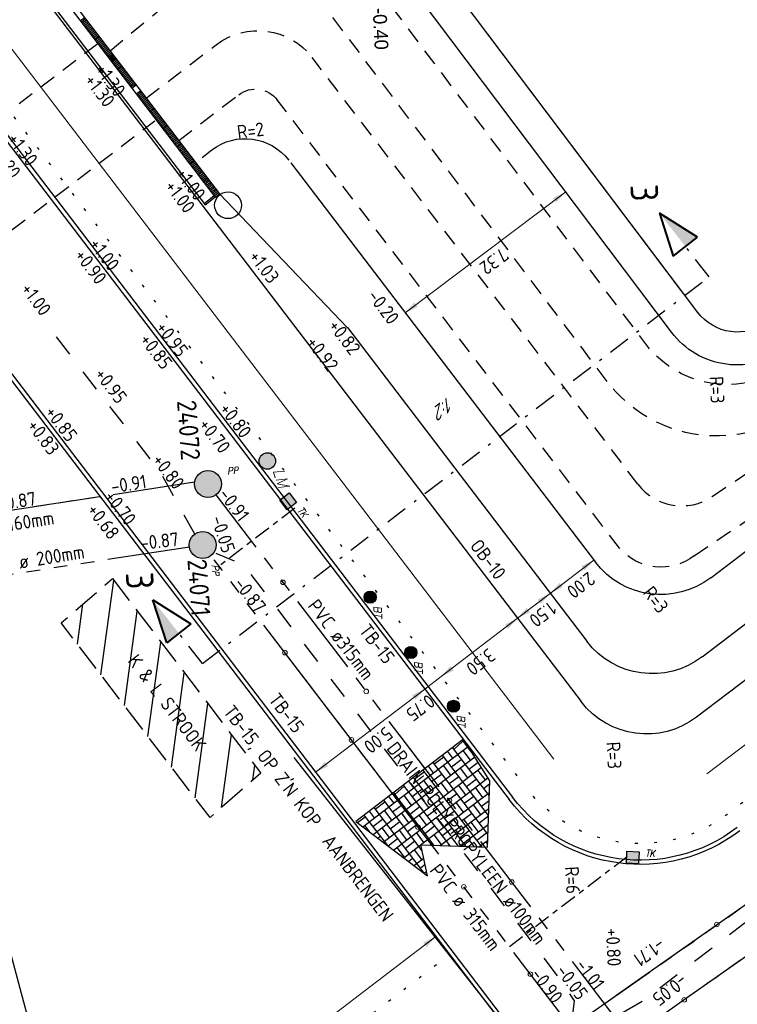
# Model space of a CAD drawing. Extents: x -410 to 7352, y -1401 to 655.
# Tile 8 of 185: x -336 to -310, y -315 to -279. Entities that reach past the tile are written whole.
import ezdxf
from ezdxf.enums import TextEntityAlignment as Align

# ---------------------------------------------------------------- set-up
doc = ezdxf.new("R2010")
doc.units = 0
doc.header["$MEASUREMENT"] = 0
for name, pattern in [('DGN Style 1', [0.6, 0, -0.6]), ('DGN Style 2', [1, 0.6, -0.4]), ('DGN Style 3', [1.4, 1, -0.4]), ('DGN Style 4', [1.6, 0.8, -0.4, 0, -0.4]), ('DRAIN streng', [1.6, 0.8, -0.8]), ('DWA streng', [5.5, 3, -0.5, 0.5, -0.5, 0.5, -0.5]), ('VRWA kolkafvoer', [1.2, 0.6, -0.2, 0.2, -0.2]), ('VRWA streng', [7.5, 3, -0.5, 0.5, -0.5, 0.5, -0.5, 0.5, -0.5, 0.5, -0.5])]:
    doc.linetypes.add(name, pattern=pattern)
for name, color, linetype in [('ALG werkgrens', 7, 'Continuous'), ('DWARS doorsnede tekst A A', 7, 'Continuous'), ('DWARS doorsnedelijn', 7, 'DGN Style 4'), ('GRONDWERK aanbr insteek talud', 7, 'Continuous'), ('GRONDWERK aanbr tekst overig', 7, 'Continuous'), ('MEUB aanbr straatmeubilair elementen', 1, 'Continuous'), ('NUTS aanbr MEUBILAIR', 1, 'Continuous'), ('NUTS aanbr tekst', 7, 'Continuous'), ('NUTS aanbr trace', 7, 'DGN Style 3'), ('RIO aanbr ALG inlaat', 7, 'Continuous'), ('RIO aanbr ALG kolken en draingoten', 7, 'Continuous'), ('RIO aanbr DRAIN streng', 5, 'DRAIN streng'), ('RIO aanbr DWA BOB en stroomrichting', 30, 'Continuous'), ('RIO aanbr DWA putnummer', 30, 'Continuous'), ('RIO aanbr DWA putten', 30, 'Continuous'), ('RIO aanbr DWA streng', 30, 'DWA streng'), ('RIO aanbr DWA strenggegevens', 30, 'Continuous'), ('RIO aanbr VRWA BOB en stroomrichting', 4, 'Continuous'), ('RIO aanbr VRWA kolkafvoer', 4, 'VRWA kolkafvoer'), ('RIO aanbr VRWA putnummer', 4, 'Continuous'), ('RIO aanbr VRWA putten en uitstroombakken', 4, 'Continuous'), ('RIO aanbr VRWA streng', 4, 'VRWA streng'), ('RIO aanbr VRWA strenggegevens', 4, 'Continuous'), ('Uitzetten bruggen', 6, 'Continuous'), ('VERH aanbr arcering', 252, 'Continuous'), ('VERH aanbr maatvoering', 7, 'Continuous'), ('VERH aanbr materiaalscheiding', 3, 'DGN Style 1'), ('VERH aanbr tekst hoogtemaat', 5, 'Continuous'), ('VERH aanbr tekst kantopsluiting', 5, 'Continuous'), ('VERH aanbr tekst overig', 7, 'Continuous'), ('VERH aanbr trottoirband', 2, 'Continuous'), ('VERH best tekst hoogtemaat', 7, 'Continuous'), ('WATERG aanbr beschoeiing', 2, 'Continuous'), ('WATERG aanbr duiker', 1, 'Continuous'), ('WATERG aanbr onderwater stippellijn', 9, 'DGN Style 2'), ('WATERG aanbr tekst', 7, 'Continuous')]:
    doc.layers.add(name, color=color, linetype=linetype)
doc.layers.add('ALG_viewport', color=7, linetype='Continuous', plot=False)
doc.layers.add('VERH aanbr arcering lijnen', color=3, linetype='Continuous', plot=False)
doc.styles.add('dwars tekst letters A A bij doorsnedelijn 5 mm', font='isocp.shx', dxfattribs={"height": 0.005})
doc.styles.add('nuts tekst K+L trace bij arcering', font='isocp.shx', dxfattribs={"height": 0.0025})
doc.styles.add('rio BOB 2 mm', font='isocp.shx', dxfattribs={"height": 0.0025})
doc.styles.add('rio putnummer 3.5 mm', font='isocp.shx', dxfattribs={"height": 0.0035})
doc.styles.add('rio tekst strenggegevens 2 mm', font='isocp.shx', dxfattribs={"height": 0.0025})
doc.styles.add('Style-ENGINEERING I 0.20944', font='txt.shx', dxfattribs={"oblique": 12})
doc.styles.add('Style-INTL_ISO', font='isocp.shx')
doc.styles.add('verh best hoogtemaat 2 mm (SCHUIN)', font='isocp.shx', dxfattribs={"oblique": 30, "height": 0.0025})
doc.styles.add('verh hoogtemaat 2 mm', font='isocp.shx', dxfattribs={"height": 0.0025})
doc.styles.add('verh kantopsluiting 2 mm', font='isocp.shx', dxfattribs={"height": 0.0025})
doc.styles.add('verh tekst overig 2 mm', font='isocp.shx', dxfattribs={"height": 0.0025})
doc.linetypes.add('513', pattern='A,-0.5,[1,dgnlstyle-infvm_s.shx,S=0.008,R=0,X=0,Y=0],-3.5', length=4)
doc.dimstyles.new('maatvoering', dxfattribs={"dimscale": 200, "dimtxt": 0.0025, "dimasz": 0.0025, "dimexe": 0.00125, "dimexo": 0.00125, "dimgap": 0.001, "dimtad": 1, "dimjust": 1, "dimzin": 3, "dimdsep": 46, "dimtxsty": 'Style-INTL_ISO', "dimcen": 0.09, "dimse1": 1, "dimse2": 1, "dimclrd": 7, "dimclre": 7, "dimclrt": 256, "dimadec": 4, "dimazin": 3, "dimtfac": 1, "dimtmove": 1, "dimatfit": 3, "dimfxl": 1, "dimfrac": 2, "dimtzin": 3, "dimlwd": 0, "dimlwe": 0, "dimarcsym": 0})

# ---------------------------------------------------------------- blocks, each defined once
blk = doc.blocks.new('BETONPAAL AANBR')
for p, q in [((-0.198, -0.095), (-0.197, 0.098)), ((-0.175, -0.131), (-0.175, 0.133)), ((-0.155, -0.157), (-0.153, 0.159)), ((-0.13, -0.175), (-0.131, 0.177)), ((-0.109, -0.19), (-0.109, 0.192)), ((-0.088, -0.201), (-0.088, 0.202)), ((-0.066, -0.209), (-0.066, 0.21)), ((-0.043, -0.214), (-0.043, 0.216)), ((-0.021, -0.218), (-0.022, 0.219)), ((0, -0.22), (0.001, 0.222)), ((0.023, -0.219), (0.024, 0.22)), ((0.045, -0.214), (0.045, 0.216)), ((0.067, -0.209), (0.067, 0.21)), ((0.089, -0.201), (0.088, 0.202)), ((0.112, -0.19), (0.111, 0.191)), ((0.131, -0.175), (0.133, 0.177)), ((0.155, -0.156), (0.155, 0.157)), ((0.177, -0.13), (0.177, 0.132)), ((0.199, -0.094), (0.199, 0.095))]:
    blk.add_line(p, q)
blk.add_circle((0, 0), 0.22)
at = {"style": 'Style-ENGINEERING I 0.20944', "oblique": 12}
blk.add_text('BT', height=0.275, rotation=359.8963, dxfattribs=at).set_placement((0.32, 0.112))
blk = doc.blocks.new('DRSNrechts_2')
at = {"layer": 'DWARS doorsnedelijn', "linetype": 'Continuous', "lineweight": 40, "extrusion": (0, 0, -1)}
blk.add_hatch(color=256, dxfattribs=at).paths.add_polyline_path([(-0.001, 1.395), (-0.562, 1.395), (-0.001, 2.936)])
at = {"layer": 'DWARS doorsnedelijn', "linetype": 'Continuous', "lineweight": 40}
for p, q in [((0.001, 2.936), (-0.562, 1.395)), ((0.562, 1.395), (0.001, 2.936)), ((-0.562, 1.395), (0.562, 1.395))]:
    blk.add_line(p, q, dxfattribs=at)
at = {"layer": 'DWARS doorsnedelijn'}
blk.add_line((0, 0), (0.002, 1.395), dxfattribs=at)
blk = doc.blocks.new('DRSNlinks_1')
at = {"layer": 'DWARS doorsnedelijn', "linetype": 'Continuous', "lineweight": 40, "extrusion": (0, 0, -1)}
blk.add_blockref('DRSNrechts_2', (0, 0), dxfattribs=at)
blk = doc.blocks.new('DRSNrechts_1')
at = {"layer": 'DWARS doorsnedelijn', "linetype": 'Continuous', "lineweight": 40}
blk.add_hatch(color=256, dxfattribs=at).paths.add_polyline_path([(0.001, 1.395), (0.562, 1.395), (0.001, 2.936)])
for p, q in [((0.001, 2.936), (-0.562, 1.395)), ((0.562, 1.395), (0.001, 2.936)), ((-0.562, 1.395), (0.562, 1.395))]:
    blk.add_line(p, q, dxfattribs=at)
at = {"layer": 'DWARS doorsnedelijn'}
blk.add_line((0, 0), (0.002, 1.395), dxfattribs=at)
blk = doc.blocks.new('TROTTOIRKOLK')
at = {"layer": 'RIO aanbr ALG kolken en draingoten'}
for p, q in [((-0.22, 0.22), (0.219, 0.221)), ((-0.219, -0.22), (-0.22, 0.22)), ((0.219, 0.221), (0.219, -0.22)), ((0.219, -0.22), (-0.219, -0.22))]:
    blk.add_line(p, q, dxfattribs=at)
blk.add_solid([(-0.22, 0.22), (-0.219, -0.22), (0.219, 0.221), (0.219, -0.22)], dxfattribs=at)
at = {"layer": 'RIO aanbr ALG kolken en draingoten', "style": 'Style-ENGINEERING I 0.20944', "oblique": 12, "width": 0.88}
blk.add_text('TK', height=0.25, rotation=359.9556, dxfattribs=at).set_placement((0.457, 0.056))
blk = doc.blocks.new('POLYESTERPUT_1')
at = {"layer": 'RIO aanbr VRWA putten en uitstroombakken'}
blk.add_hatch(color=256, dxfattribs=at).paths.add_polyline_path([(-0.493, 0.001, 1), (0.493, -0.001, 1)])
blk.add_circle((0, 0), 0.493, dxfattribs=at)
at = {"layer": 'RIO aanbr VRWA putten en uitstroombakken', "style": 'Style-ENGINEERING I 0.20944', "oblique": 12, "width": 0.88}
blk.add_text('PP', height=0.25, rotation=359.8963, dxfattribs=at).set_placement((0.737, 0.298))
blk = doc.blocks.new('POLYESTERPUT')
at = {"layer": 'RIO aanbr DWA putten'}
blk.add_hatch(color=256, dxfattribs=at).paths.add_polyline_path([(-0.493, 0.001, 1), (0.493, -0.001, 1)])
blk.add_circle((0, 0), 0.493, dxfattribs=at)
at = {"layer": 'RIO aanbr DWA putten', "style": 'Style-ENGINEERING I 0.20944', "oblique": 12, "width": 0.88}
blk.add_text('PP', height=0.25, rotation=359.8963, dxfattribs=at).set_placement((0.737, 0.298))
blk = doc.blocks.new('*D151')
at = {"layer": 'Defpoints', "transparency": 16777216}
for p in [(73662.943, 444929.19), (73661.14, 444927.431), (73658.968, 444926.156), (73659.153, 444925.914)]:
    blk.add_point(p, dxfattribs=at)
at = {"layer": 'VERH aanbr maatvoering', "color": 7, "linetype": 'Continuous', "lineweight": 0, "transparency": 16777216}
blk.add_line((73663.128, 444928.948), (73659.153, 444925.914), dxfattribs=at)
at = {"layer": 'VERH aanbr maatvoering', "lineweight": 0, "transparency": 16777216, "extrusion": (0, 0, -1)}
blk.add_solid([(-73662.669, 444928.724), (-73663.128, 444928.948), (-73662.791, 444928.565)], dxfattribs=at)
at = {"layer": 'VERH aanbr maatvoering', "lineweight": 0, "transparency": 16777216}
blk.add_solid([(73659.611, 444926.138), (73659.153, 444925.914), (73659.49, 444926.297)], dxfattribs=at)
at = {"layer": 'VERH aanbr maatvoering', "linetype": 'Continuous', "transparency": 16777216, "style": 'Style-INTL_ISO'}
blk.add_text('5.00', height=0.5, rotation=217.3523, dxfattribs=at).set_placement((73661.86, 444927.414), align=Align.MIDDLE_LEFT)
blk = doc.blocks.new('*D152')
at = {"layer": 'Defpoints', "transparency": 16777216}
for p in [(73663.555, 444929.624), (73662.959, 444929.169), (73663.127, 444928.948), (73662.673, 444928.6)]:
    blk.add_point(p, dxfattribs=at)
at = {"layer": 'VERH aanbr maatvoering', "color": 7, "linetype": 'Continuous', "lineweight": 0, "transparency": 16777216}
for p, q in [((73663.724, 444929.403), (73663.127, 444928.948)), ((73663.727, 444929.405), (73663.724, 444929.403)), ((73663.125, 444928.945), (73663.127, 444928.948))]:
    blk.add_line(p, q, dxfattribs=at)
at = {"layer": 'VERH aanbr maatvoering', "lineweight": 0, "transparency": 16777216}
blk.add_solid([(73664.182, 444929.626), (73663.724, 444929.403), (73664.06, 444929.785)], dxfattribs=at)
at = {"layer": 'VERH aanbr maatvoering', "lineweight": 0, "transparency": 16777216, "extrusion": (0, 0, -1)}
blk.add_solid([(-73662.669, 444928.724), (-73663.127, 444928.948), (-73662.791, 444928.565)], dxfattribs=at)
at = {"layer": 'VERH aanbr maatvoering', "linetype": 'Continuous', "transparency": 16777216, "style": 'Style-INTL_ISO'}
blk.add_text('0.75', height=0.5, rotation=217.3523, dxfattribs=at).set_placement((73663.403, 444928.592), align=Align.MIDDLE_LEFT)
blk = doc.blocks.new('*D153')
at = {"layer": 'Defpoints', "transparency": 16777216}
for p in [(73666.337, 444931.747), (73666.506, 444931.526), (73664.874, 444930.281), (73663.555, 444929.624)]:
    blk.add_point(p, dxfattribs=at)
at = {"layer": 'VERH aanbr maatvoering', "color": 7, "linetype": 'Continuous', "lineweight": 0, "transparency": 16777216}
blk.add_line((73663.724, 444929.403), (73666.506, 444931.526), dxfattribs=at)
at = {"layer": 'VERH aanbr maatvoering', "lineweight": 0, "transparency": 16777216, "extrusion": (0, 0, -1)}
blk.add_solid([(-73666.048, 444931.302), (-73666.506, 444931.526), (-73666.169, 444931.143)], dxfattribs=at)
at = {"layer": 'VERH aanbr maatvoering', "lineweight": 0, "transparency": 16777216}
blk.add_solid([(73664.182, 444929.626), (73663.724, 444929.403), (73664.061, 444929.785)], dxfattribs=at)
at = {"layer": 'VERH aanbr maatvoering', "linetype": 'Continuous', "transparency": 16777216, "style": 'Style-INTL_ISO'}
blk.add_text('3.50', height=0.5, rotation=217.3523, dxfattribs=at).set_placement((73665.595, 444930.264), align=Align.MIDDLE_LEFT)
blk = doc.blocks.new('*D154')
at = {"layer": 'Defpoints', "transparency": 16777216}
for p in [(73667.529, 444932.658), (73667.698, 444932.436), (73667.143, 444932.013), (73666.337, 444931.747)]:
    blk.add_point(p, dxfattribs=at)
at = {"layer": 'VERH aanbr maatvoering', "color": 7, "linetype": 'Continuous', "lineweight": 0, "transparency": 16777216}
blk.add_line((73666.506, 444931.526), (73667.698, 444932.436), dxfattribs=at)
at = {"layer": 'VERH aanbr maatvoering', "lineweight": 0, "transparency": 16777216, "extrusion": (0, 0, -1)}
blk.add_solid([(-73667.24, 444932.212), (-73667.698, 444932.436), (-73667.362, 444932.053)], dxfattribs=at)
at = {"layer": 'VERH aanbr maatvoering', "lineweight": 0, "transparency": 16777216}
blk.add_solid([(73666.964, 444931.75), (73666.506, 444931.526), (73666.843, 444931.909)], dxfattribs=at)
at = {"layer": 'VERH aanbr maatvoering', "linetype": 'Continuous', "transparency": 16777216, "style": 'Style-INTL_ISO'}
blk.add_text('1.50', height=0.5, rotation=217.3523, dxfattribs=at).set_placement((73667.824, 444931.966), align=Align.MIDDLE_LEFT)
blk = doc.blocks.new('*D155')
at = {"layer": 'Defpoints', "transparency": 16777216}
for p in [(73669.119, 444933.871), (73669.288, 444933.65), (73668.523, 444933.065), (73667.529, 444932.658)]:
    blk.add_point(p, dxfattribs=at)
at = {"layer": 'VERH aanbr maatvoering', "color": 7, "linetype": 'Continuous', "lineweight": 0, "transparency": 16777216}
blk.add_line((73667.698, 444932.436), (73669.288, 444933.65), dxfattribs=at)
at = {"layer": 'VERH aanbr maatvoering', "lineweight": 0, "transparency": 16777216, "extrusion": (0, 0, -1)}
blk.add_solid([(-73668.83, 444933.426), (-73669.288, 444933.65), (-73668.951, 444933.267)], dxfattribs=at)
at = {"layer": 'VERH aanbr maatvoering', "lineweight": 0, "transparency": 16777216}
blk.add_solid([(73668.156, 444932.66), (73667.698, 444932.436), (73668.035, 444932.819)], dxfattribs=at)
at = {"layer": 'VERH aanbr maatvoering', "linetype": 'Continuous', "transparency": 16777216, "style": 'Style-INTL_ISO'}
blk.add_text('2.00', height=0.5, rotation=217.3523, dxfattribs=at).set_placement((73669.243, 444933.049), align=Align.MIDDLE_LEFT)
blk = doc.blocks.new('*D156')
at = {"layer": 'Defpoints', "transparency": 16777216}
for p in [(73668.117, 444947.257), (73668.262, 444947.065), (73665.352, 444944.872), (73662.267, 444942.849)]:
    blk.add_point(p, dxfattribs=at)
at = {"layer": 'VERH aanbr maatvoering', "color": 7, "linetype": 'Continuous', "lineweight": 0, "transparency": 16777216}
blk.add_line((73662.412, 444942.657), (73668.262, 444947.065), dxfattribs=at)
at = {"layer": 'VERH aanbr maatvoering', "lineweight": 0, "transparency": 16777216, "extrusion": (0, 0, -1)}
blk.add_solid([(-73667.802, 444946.844), (-73668.262, 444947.065), (-73667.923, 444946.684)], dxfattribs=at)
at = {"layer": 'VERH aanbr maatvoering', "lineweight": 0, "transparency": 16777216}
blk.add_solid([(73662.871, 444942.878), (73662.412, 444942.657), (73662.751, 444943.037)], dxfattribs=at)
at = {"layer": 'VERH aanbr maatvoering', "linetype": 'Continuous', "transparency": 16777216, "style": 'Style-INTL_ISO'}
blk.add_text('7.32', height=0.5, rotation=217.0001, dxfattribs=at).set_placement((73666.082, 444944.859), align=Align.MIDDLE_LEFT)
blk = doc.blocks.new('LICHTMAST AANBR')
at = {"layer": 'NUTS aanbr MEUBILAIR'}
blk.add_hatch(color=256, dxfattribs=at).paths.add_polyline_path([(-0.3, 0, 1), (0.3, 0, 1)])
blk.add_circle((0, 0), 0.3, dxfattribs=at)
at = {"layer": 'NUTS aanbr MEUBILAIR', "style": 'Style-ENGINEERING I 0.20944', "oblique": 12}
blk.add_text('LM', height=0.4125, rotation=359.8963, dxfattribs=at).set_placement((0.388, 0.081))
blk = doc.blocks.new('INLAAT')
at = {"color": 0, "linetype": 'ByBlock', "lineweight": -2}
blk.add_circle((0, 0), 0.0838, dxfattribs=at)
blk = doc.blocks.new('*D173')
at = {"layer": 'Defpoints', "transparency": 16777216}
for p in [(73663.206, 444920.359), (73663.531, 444919.934), (73657.921, 444915.652), (73651.282, 444911.258)]:
    blk.add_point(p, dxfattribs=at)
at = {"layer": 'VERH aanbr maatvoering', "color": 7, "linetype": 'Continuous', "lineweight": 0, "transparency": 16777216}
blk.add_line((73651.607, 444910.833), (73663.531, 444919.934), dxfattribs=at)
at = {"layer": 'VERH aanbr maatvoering', "lineweight": 0, "transparency": 16777216, "extrusion": (0, 0, -1)}
blk.add_solid([(-73663.073, 444919.71), (-73663.531, 444919.934), (-73663.194, 444919.551)], dxfattribs=at)
at = {"layer": 'VERH aanbr maatvoering', "lineweight": 0, "transparency": 16777216}
blk.add_solid([(73652.065, 444911.057), (73651.607, 444910.833), (73651.944, 444911.216)], dxfattribs=at)
at = {"layer": 'VERH aanbr maatvoering', "linetype": 'Continuous', "transparency": 16777216, "style": 'Style-INTL_ISO'}
blk.add_text('15.00', height=0.5, rotation=217.3523, dxfattribs=at).set_placement((73658.741, 444915.711), align=Align.MIDDLE_LEFT)
blk = doc.blocks.new('A$C1E1F0ED6')
at = {"layer": 'NUTS aanbr trace'}
h = blk.add_hatch(dxfattribs=at)
h.set_pattern_fill('_USER', color=256, style=0)
h.set_pattern_definition([(82.266, (-37.8354, -52.0478), (-0.990903, 0.13458), [])])
h.paths.add_polyline_path([(-46.916, -63.997), (-45.068, -62.375), (-50.474, -55.292), (-52.34, -56.903)])
at = {"layer": 'VERH aanbr arcering'}
h = blk.add_hatch(dxfattribs=at)
h.set_pattern_fill('BLOKVR', color=256, style=0)
h.set_pattern_definition([(37.352, (-42.677, -65.065), (3.7844, -0.5082), [2.697, -0.003]), (307.352, (-42.677, -65.065), (0.5082, 3.7844), []), (37.352, (-42.404, -65.4228), (3.7844, -0.5082), [2.697, -0.003]), (37.352, (-42.131, -65.7806), (3.7844, -0.5082), [2.697, -0.003]), (37.352, (-41.858, -66.1383), (3.7844, -0.5082), [2.688, -0.012]), (37.352, (-41.585, -66.496), (3.7844, -0.5082), [2.697, -0.003]), (37.352, (-41.3119, -66.8537), (3.7844, -0.5082), [2.696, -0.004]), (307.352, (-42.3193, -64.792), (0.5082, 3.7844), [2.692, -0.008]), (307.35, (-41.9615, -64.519), (0.5082, 3.7844), []), (307.35, (-41.6038, -64.246), (0.5082, 3.7844), []), (307.35, (-41.246, -63.973), (0.5082, 3.7844), []), (307.35, (-40.8884, -63.7), (0.5082, 3.7844), []), (307.352, (-42.498, -64.9286), (0.5082, 3.7844), [0.45, -2.25]), (37.35, (-42.1833, -64.9702), (3.7844, -0.5082), [0.451, -2.249]), (307.352, (-41.952, -65.644), (0.5082, 3.7844), [0.45, -2.25]), (307.352, (-41.4068, -66.36), (0.5082, 3.7844), [0.45, -2.25]), (307.35, (-41.7827, -64.3826), (0.5082, 3.7844), [0.45, -2.25]), (307.35, (-41.2366, -65.098), (0.5082, 3.7844), [0.45, -2.25]), (307.35, (-40.6906, -65.8134), (0.5082, 3.7844), [0.45, -2.25]), (307.35, (-41.0673, -63.8365), (0.5082, 3.7844), [0.45, -2.25]), (307.35, (-40.5212, -64.552), (0.5082, 3.7844), [0.45, -2.25]), (307.35, (-39.9752, -65.2674), (0.5082, 3.7844), [0.45, -2.25]), (42.5467, (-41.6373, -65.6856), (2.1462835, 1.638129), [0.45, -29.37247]), (37.352, (-41.0913, -66.401), (3.7844, -0.5082), [0.45, -2.25]), (37.35, (-41.468, -64.424), (3.7844, -0.5082), [0.449, -2.251]), (37.35, (-40.922, -65.1395), (3.7844, -0.5082), [0.45, -2.25]), (37.35, (-40.3758, -65.855), (3.7844, -0.5082), [0.45, -2.25]), (37.35, (-40.753, -63.8773), (3.7844, -0.5082), [0.45, -2.25]), (37.35, (-40.2064, -64.5935), (3.7844, -0.5082), [0.45, -2.25]), (37.35, (-39.6604, -65.309), (3.7844, -0.5082), [0.45, -2.25]), (307.35, (-41.868, -65.0125), (0.5082, 3.7844), [0.451, -2.249]), (37.352, (-42.268, -65.601), (3.7844, -0.5082), [0.45, -2.25]), (37.352, (-41.722, -66.3163), (3.7844, -0.5082), [0.45, -2.25]), (37.352, (-41.176, -67.0318), (3.7844, -0.5082), [0.45, -2.25]), (37.35, (-41.5526, -65.0549), (3.7844, -0.5082), [0.45, -2.25]), (37.35, (-41.0058, -65.7697), (3.7844, -0.5082), [0.449, -2.251]), (37.35, (-40.461, -66.485), (3.7844, -0.5082), [0.45, -2.25]), (37.35, (-40.8372, -64.5088), (3.7844, -0.5082), [0.45, -2.25]), (37.35, (-40.2911, -65.2242), (3.7844, -0.5082), [0.451, -2.249]), (37.35, (-39.745, -65.9397), (3.7844, -0.5082), [0.45, -2.25]), (307.35, (-41.3213, -65.7287), (0.5082, 3.7844), [0.449, -2.251]), (307.35, (-40.7753, -66.4442), (0.5082, 3.7844), [0.45, -2.25]), (307.35, (-41.152, -64.4673), (0.5082, 3.7844), [0.45, -2.25]), (307.35, (-40.606, -65.1827), (0.5082, 3.7844), [0.45, -2.25]), (307.35, (-40.0599, -65.898), (0.5082, 3.7844), [0.45, -2.25]), (307.35, (-40.4365, -63.9212), (0.5082, 3.7844), [0.45, -2.25]), (307.35, (-39.8905, -64.6366), (0.5082, 3.7844), [0.45, -2.25]), (307.35, (-39.3444, -65.352), (0.5082, 3.7844), [0.45, -2.25])])
h.paths.add_polyline_path([(-41.604, -64.141), (-38.997, -66.12), (-39.231, -64.993), (-36.814, -65.081), (-36.726, -62.664), (-37.677, -61.144)])
blk.add_line((-43.865, -61.804), (-21.827, -89.833))
at = {"layer": 'ALG werkgrens', "ltscale": 0.2}
blk.add_line((-56.698, -59.571), (-52.978, -73.48), dxfattribs=at)
at = {"layer": 'DWARS doorsnedelijn'}
blk.add_line((-47.195, -58.38), (-28.736, -44.291), dxfattribs=at)
at = {"layer": 'GRONDWERK aanbr insteek talud'}
for p, q in [((-29.147, -45.59), (-91.602, 37.291)), ((-29.749, -44.79), (-91.602, 37.291)), ((-29.749, -44.79), (-91.602, 37.291)), ((-41.914, -46.147), (-46.574, -41.273)), ((-41.913, -46.146), (-33.19, -57.575)), ((-28.985, -58.139), (-20.598, -51.738))]:
    blk.add_line(p, q, dxfattribs=at)
at = {"layer": 'GRONDWERK aanbr insteek talud', "extrusion": (0, 0, -1)}
for centre, radius, start, end in [((27.708, -44.506), 1.8, 231.9932, 322.9999), ((30.805, -55.755), 3, 232.6477, 322.6477)]:
    blk.add_arc(centre, radius, start, end, dxfattribs=at)
at = {"layer": 'NUTS aanbr trace', "flags": 128}
blk.add_lwpolyline([(-50.474, -55.292), (-45.068, -62.375), (-46.916, -63.997), (-52.34, -56.903)], close=True, dxfattribs=at)
at = {"layer": 'RIO aanbr DRAIN streng', "flags": 128}
for points in [[(-33.297, -71.698), (-33.227, -71.715, 0.190219), (-32.864, -71.661), (-31.147, -70.67, 0.032378), (-31.093, -70.634), (-15.362, -58.611, -0.009618), (-15.347, -58.599), (-2.581, -49.598, -0.008898), (-2.566, -49.588), (8.684, -42.24, -0.006125), (8.694, -42.234), (16.254, -37.557, 0.17359), (16.464, -37.293), (16.672, -36.686)], [(-33.693, -71.173), (-33.642, -70.676), (-34.071, -70.016), (-35.386, -68.261, 0.002413), (-35.389, -68.258), (-45.587, -54.915, 0.131253), (-45.791, -54.757), (-46.692, -54.38)]]:
    blk.add_lwpolyline(points, format="xyb", dxfattribs=at)
blk.add_lwpolyline([(-47.473, -53.673), (-48.713, -51.434), (-52.704, -46.227)], dxfattribs=at)
at = {"layer": 'RIO aanbr DWA BOB en stroomrichting', "linetype": 'Continuous'}
for p, q in [((-51.162, -52.344), (-53.335, -52.678)), ((-14.527, -59.985), (-29.639, -70.641)), ((-39.061, -62.236), (-40.03, -60.966))]:
    blk.add_line(p, q, dxfattribs=at)
at = {"layer": 'RIO aanbr DWA streng'}
for p, q in [((15.724, -38.652), (-31.189, -71.735)), ((-47.481, -51.777), (-56.334, -53.14)), ((-31.891, -71.627), (-46.693, -52.234))]:
    blk.add_line(p, q, dxfattribs=at)
at = {"layer": 'RIO aanbr VRWA BOB en stroomrichting', "linetype": 'Continuous'}
for p, q in [((-7.879, -53.493), (-32.136, -70.494)), ((-39.916, -63.588), (-44.64, -57.398))]:
    blk.add_line(p, q, dxfattribs=at)
at = {"layer": 'RIO aanbr VRWA kolkafvoer'}
for p, q in [((-43.827, -52.729), (-46.593, -54.84)), ((-31.722, -65.431), (-36.009, -68.704))]:
    blk.add_line(p, q, dxfattribs=at)
at = {"layer": 'RIO aanbr VRWA streng'}
for p, q in [((-33.366, -71.357), (16.378, -36.492)), ((-47.67, -54.141), (-72.387, -57.946)), ((-34.031, -71.296), (-46.883, -54.457))]:
    blk.add_line(p, q, dxfattribs=at)
at = {"layer": 'Uitzetten bruggen'}
blk.add_circle((-46.261, -41.685), 0.489, dxfattribs=at)
at = {"layer": 'VERH aanbr arcering', "linetype": 'Continuous'}
for p, q in [((-51.652, -34.96), (-51.493, -34.839)), ((-51.616, -35.008), (-51.457, -34.886)), ((-51.579, -35.055), (-51.42, -34.934)), ((-51.579, -35.055), (-51.42, -34.934)), ((-51.579, -35.055), (-51.42, -34.934)), ((-51.543, -35.103), (-51.384, -34.982)), ((-51.543, -35.103), (-51.384, -34.982)), ((-51.543, -35.103), (-51.384, -34.982)), ((-51.506, -35.151), (-51.347, -35.029)), ((-51.47, -35.198), (-51.311, -35.077)), ((-51.434, -35.246), (-51.275, -35.125)), ((-51.397, -35.294), (-51.238, -35.172)), ((-51.361, -35.341), (-51.202, -35.22)), ((-51.324, -35.389), (-51.165, -35.268)), ((-51.288, -35.437), (-51.129, -35.316)), ((-51.252, -35.485), (-51.093, -35.363)), ((-51.215, -35.532), (-51.056, -35.411)), ((-51.179, -35.58), (-51.02, -35.459)), ((-51.142, -35.628), (-50.983, -35.506)), ((-51.106, -35.675), (-50.947, -35.554)), ((-51.07, -35.723), (-50.911, -35.602)), ((-51.033, -35.771), (-50.874, -35.649)), ((-50.997, -35.818), (-50.838, -35.697)), ((-50.96, -35.866), (-50.801, -35.745)), ((-50.924, -35.914), (-50.765, -35.792)), ((-50.888, -35.962), (-50.729, -35.84)), ((-50.851, -36.009), (-50.692, -35.888)), ((-50.815, -36.057), (-50.656, -35.936)), ((-50.778, -36.105), (-50.619, -35.983)), ((-50.742, -36.152), (-50.583, -36.031)), ((-50.706, -36.2), (-50.547, -36.079)), ((-50.669, -36.248), (-50.51, -36.126)), ((-50.633, -36.295), (-50.474, -36.174)), ((-50.609, -36.327), (-50.45, -36.206)), ((-50.596, -36.343), (-50.437, -36.222)), ((-50.572, -36.375), (-50.413, -36.254)), ((-50.56, -36.391), (-50.401, -36.269)), ((-50.536, -36.423), (-50.377, -36.301)), ((-50.524, -36.438), (-50.365, -36.317)), ((-50.499, -36.47), (-50.34, -36.349)), ((-50.463, -36.518), (-50.304, -36.397)), ((-50.427, -36.566), (-50.268, -36.444)), ((-50.39, -36.613), (-50.231, -36.492)), ((-50.354, -36.661), (-50.195, -36.54)), ((-50.317, -36.709), (-50.158, -36.587)), ((-50.281, -36.756), (-50.122, -36.635)), ((-50.245, -36.804), (-50.086, -36.683)), ((-50.208, -36.852), (-50.049, -36.73)), ((-50.172, -36.9), (-50.013, -36.778)), ((-50.135, -36.947), (-49.976, -36.826)), ((-50.099, -36.995), (-49.94, -36.874)), ((-50.062, -37.043), (-49.904, -36.921)), ((-50.026, -37.09), (-49.867, -36.969)), ((-49.99, -37.138), (-49.831, -37.017)), ((-49.953, -37.186), (-49.794, -37.064)), ((-49.917, -37.233), (-49.758, -37.112)), ((-49.88, -37.281), (-49.721, -37.16)), ((-49.844, -37.329), (-49.685, -37.207)), ((-49.808, -37.376), (-49.649, -37.255)), ((-49.771, -37.424), (-49.612, -37.303)), ((-49.614, -37.631), (-49.455, -37.51)), ((-49.577, -37.679), (-49.418, -37.557)), ((-49.541, -37.726), (-49.382, -37.605)), ((-49.504, -37.774), (-49.345, -37.653)), ((-49.468, -37.822), (-49.309, -37.7)), ((-49.432, -37.869), (-49.273, -37.748)), ((-49.395, -37.917), (-49.236, -37.796)), ((-49.359, -37.965), (-49.2, -37.843)), ((-49.322, -38.012), (-49.163, -37.891)), ((-49.286, -38.06), (-49.127, -37.939)), ((-49.249, -38.108), (-49.091, -37.986)), ((-49.213, -38.155), (-49.054, -38.034)), ((-49.177, -38.203), (-49.018, -38.082)), ((-49.14, -38.251), (-48.981, -38.13)), ((-49.104, -38.299), (-48.945, -38.177)), ((-49.067, -38.346), (-48.908, -38.225)), ((-49.031, -38.394), (-48.872, -38.273)), ((-48.995, -38.442), (-48.836, -38.32)), ((-48.958, -38.489), (-48.799, -38.368)), ((-48.922, -38.537), (-48.763, -38.416)), ((-48.885, -38.585), (-48.726, -38.463)), ((-48.849, -38.632), (-48.69, -38.511)), ((-48.813, -38.68), (-48.654, -38.559)), ((-48.776, -38.728), (-48.617, -38.606)), ((-48.74, -38.776), (-48.581, -38.654)), ((-48.703, -38.823), (-48.544, -38.702)), ((-48.667, -38.871), (-48.508, -38.75)), ((-48.631, -38.919), (-48.472, -38.797)), ((-48.594, -38.966), (-48.435, -38.845)), ((-48.558, -39.014), (-48.399, -38.893)), ((-48.521, -39.062), (-48.362, -38.94)), ((-48.485, -39.109), (-48.326, -38.988)), ((-48.449, -39.157), (-48.29, -39.036)), ((-48.412, -39.205), (-48.253, -39.083)), ((-48.376, -39.252), (-48.217, -39.131)), ((-48.339, -39.3), (-48.18, -39.179)), ((-48.303, -39.348), (-48.144, -39.227)), ((-48.267, -39.396), (-48.108, -39.274)), ((-48.23, -39.443), (-48.071, -39.322)), ((-48.23, -39.443), (-48.071, -39.322)), ((-48.23, -39.443), (-48.071, -39.322)), ((-48.194, -39.491), (-48.035, -39.37)), ((-48.157, -39.539), (-47.998, -39.417)), ((-48.121, -39.586), (-47.962, -39.465)), ((-48.085, -39.634), (-47.926, -39.513)), ((-48.048, -39.682), (-47.889, -39.56)), ((-48.012, -39.729), (-47.853, -39.608)), ((-47.975, -39.777), (-47.816, -39.656)), ((-47.939, -39.825), (-47.78, -39.703)), ((-47.903, -39.873), (-47.744, -39.751)), ((-47.866, -39.92), (-47.707, -39.799)), ((-47.83, -39.968), (-47.671, -39.847)), ((-47.83, -39.968), (-47.671, -39.847)), ((-47.793, -40.016), (-47.634, -39.894)), ((-47.757, -40.063), (-47.598, -39.942)), ((-47.721, -40.111), (-47.562, -39.99)), ((-47.684, -40.159), (-47.525, -40.037)), ((-47.648, -40.206), (-47.489, -40.085)), ((-47.611, -40.254), (-47.452, -40.133)), ((-47.575, -40.302), (-47.416, -40.18)), ((-47.539, -40.349), (-47.38, -40.228)), ((-47.502, -40.397), (-47.343, -40.276)), ((-47.466, -40.445), (-47.307, -40.324)), ((-47.429, -40.493), (-47.27, -40.371)), ((-47.393, -40.54), (-47.234, -40.419)), ((-47.357, -40.588), (-47.198, -40.467)), ((-47.32, -40.636), (-47.161, -40.514)), ((-47.284, -40.683), (-47.125, -40.562)), ((-47.247, -40.731), (-47.088, -40.61)), ((-47.211, -40.779), (-47.052, -40.657)), ((-47.175, -40.826), (-47.016, -40.705)), ((-47.138, -40.874), (-46.979, -40.753)), ((-47.102, -40.922), (-46.943, -40.8)), ((-47.065, -40.97), (-46.906, -40.848)), ((-47.029, -41.017), (-46.87, -40.896)), ((-46.993, -41.065), (-46.834, -40.944)), ((-46.956, -41.113), (-46.797, -40.991)), ((-46.92, -41.16), (-46.761, -41.039)), ((-46.883, -41.208), (-46.724, -41.087)), ((-46.847, -41.256), (-46.688, -41.134)), ((-46.811, -41.303), (-46.652, -41.182)), ((-46.774, -41.351), (-46.615, -41.23))]:
    blk.add_line(p, q, dxfattribs=at)
at = {"layer": 'VERH aanbr arcering lijnen', "flags": 128}
blk.add_lwpolyline([(-37.677, -61.144), (-41.604, -64.141), (-38.997, -66.12), (-39.231, -64.993), (-36.814, -65.081), (-36.726, -62.664)], close=True, dxfattribs=at)
at = {"layer": 'VERH aanbr materiaalscheiding'}
for p, q in [((-57.885, -33.458), (-35.466, -62.83)), ((-17.481, -55.825), (-28.087, -63.894))]:
    blk.add_line(p, q, dxfattribs=at)
at = {"layer": 'VERH aanbr materiaalscheiding', "flags": 128}
blk.add_lwpolyline([(-33.032, -75.745), (-44.955, -84.846), (-50.113, -78.089), (-38.189, -68.988)], dxfattribs=at)
at = {"layer": 'VERH aanbr materiaalscheiding', "extrusion": (0, 0, -1)}
blk.add_arc((31.249, -59.703), 5.25, 232.7342, 322.6477, dxfattribs=at)
at = {"layer": 'VERH aanbr trottoirband'}
for p, q in [((-54.605, -31.986), (-33.397, -59.773)), ((-53.762, -32.928), (-47.094, -41.666)), ((-58.471, -33.926), (-36.018, -63.343)), ((-58.412, -33.755), (-35.899, -63.252)), ((-61.958, -37.598), (-33.003, -75.535)), ((-62.077, -37.689), (-33.032, -75.745)), ((-19.604, -53.042), (-29.196, -60.34))]:
    blk.add_line(p, q, dxfattribs=at)
at = {"layer": 'VERH aanbr trottoirband', "color": 2, "linetype": '513', "lineweight": 0}
for p, q in [((-56.888, -32.397), (-34.392, -61.871)), ((-18.465, -54.532), (-28.811, -62.403))]:
    blk.add_line(p, q, dxfattribs=at)
at = {"layer": 'VERH aanbr trottoirband', "linetype": 'Continuous'}
for p, q in [((-47.13, -41.618), (-46.773, -41.345)), ((-47.094, -41.666), (-46.737, -41.393))]:
    blk.add_line(p, q, dxfattribs=at)
at = {"layer": 'VERH aanbr trottoirband', "extrusion": (0, 0, -1)}
for centre, radius in [((31.012, -57.953), 3), ((31.249, -59.703), 6), ((31.249, -59.703), 5.85)]:
    blk.add_arc(centre, radius, 232.7342, 322.6477, dxfattribs=at)
at = {"layer": 'WATERG aanbr beschoeiing'}
for p, q in [((-30.105, -46.312), (-92.56, 36.568)), ((-47.209, -39.94), (-46.853, -39.668)), ((-43.978, -40.144), (-32.874, -54.692)), ((-28.67, -55.257), (-21.872, -50.069))]:
    blk.add_line(p, q, dxfattribs=at)
at = {"layer": 'WATERG aanbr beschoeiing', "extrusion": (0, 0, -1)}
for centre, radius, start, end in [((45.639, -41.258), 2, 52.6477, 142.6477), ((27.709, -44.506), 3, 231.9901, 322.9999), ((30.49, -52.872), 3, 232.6477, 322.6477)]:
    blk.add_arc(centre, radius, start, end, dxfattribs=at)
at = {"layer": 'WATERG aanbr duiker'}
for p, q in [((-53.246, -32.534), (-46.575, -41.274)), ((-53.405, -32.655), (-46.734, -41.396))]:
    blk.add_line(p, q, dxfattribs=at)
at = {"layer": 'WATERG aanbr duiker', "linetype": 'Continuous'}
blk.add_line((-46.734, -41.396), (-46.575, -41.274), dxfattribs=at)
at = {"layer": 'WATERG aanbr onderwater stippellijn'}
for p, q in [((-32.45, -48.102), (-96.085, 36.344)), ((-30.904, -46.914), (-93.359, 35.967)), ((-50.555, -36.059), (-48.01, -33.937)), ((-59.436, -42.224), (-50.851, -35.672)), ((-49.242, -37.78), (-46.695, -35.836)), ((-31.325, -51.853), (-43.191, -36.307)), ((-48.059, -39.33), (-45.87, -37.659)), ((-32.002, -54.181), (-44.468, -37.848)), ((-57.313, -45.006), (-48.926, -38.605)), ((-28.617, -52.298), (-24.041, -49.211)), ((-29.276, -54.462), (-22.176, -49.671))]:
    blk.add_line(p, q, dxfattribs=at)
at = {"layer": 'WATERG aanbr onderwater stippellijn', "extrusion": (0, 0, -1)}
for centre, radius, start, end in [((45.178, -37.824), 2.5, 52.6477, 142.6477), ((45.263, -38.454), 1, 52.6477, 142.6477), ((28.057, -44.46), 3.759, 228.2355, 319.2453), ((28.457, -45.093), 5, 231.8131, 322.9999), ((30.49, -52.872), 2, 232.6477, 319.1129)]:
    blk.add_arc(centre, radius, start, end, dxfattribs=at)
at = {"layer": 'WATERG aanbr onderwater stippellijn'}
blk.add_arc((-29.735, -50.64), 2, 217.3523, 304.0058, dxfattribs=at)
at = {"layer": 'DWARS doorsnedelijn', "linetype": 'Continuous', "lineweight": 40, "rotation": 38.01359486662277}
for name, p in [('DRSNrechts_1', (-28.736, -44.291)), ('DRSNlinks_1', (-47.195, -58.38))]:
    blk.add_blockref(name, p, dxfattribs=at)
at = {"layer": 'MEUB aanbr straatmeubilair elementen', "lineweight": 13, "rotation": 272.917778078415}
for p in [(-41.082, -55.968), (-39.6, -57.982), (-38.045, -59.942)]:
    blk.add_blockref('BETONPAAL AANBR', p, dxfattribs=at)
at = {"layer": 'NUTS aanbr MEUBILAIR', "rotation": 288.3846655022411}
blk.add_blockref('LICHTMAST AANBR', (-44.829, -51.007), dxfattribs=at)
at = {"layer": 'RIO aanbr ALG inlaat', "lineweight": 13}
for p in [(-44.259, -55.426), (-44.19, -57.988), (-41.225, -59.401), (-41.763, -61.168), (-38.191, -63.375), (-39.336, -64.347), (-35.921, -66.347), (-37.672, -66.524), (-28.453, -67.896), (-35.246, -69.704), (-29.639, -70.641)]:
    blk.add_blockref('INLAAT', p, dxfattribs=at)
at = {"layer": 'RIO aanbr ALG kolken en draingoten'}
for p, rotation in [((-44.07, -52.476), 307.3523190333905), ((-31.517, -65.452), 357.348630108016)]:
    blk.add_blockref('TROTTOIRKOLK', p, dxfattribs=dict(at, rotation=rotation))
at = {"layer": 'RIO aanbr DWA putten', "rotation": 4.028237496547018}
blk.add_blockref('POLYESTERPUT', (-46.993, -51.843), dxfattribs=at)
at = {"layer": 'RIO aanbr VRWA putten en uitstroombakken', "rotation": 272.917778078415}
blk.add_blockref('POLYESTERPUT_1', (-47.183, -54.066), dxfattribs=at)
at = {"layer": 'DWARS doorsnede tekst A A', "style": 'dwars tekst letters A A bij doorsnedelijn 5 mm'}
for p in [(-31.608, -40.943), (-49.993, -55.077)]:
    blk.add_text('3', height=1, rotation=272.9178, dxfattribs=at).set_placement(p)
at = {"layer": 'GRONDWERK aanbr tekst overig', "style": 'verh best hoogtemaat 2 mm (SCHUIN)', "oblique": 30}
blk.add_text('1:2', height=0.5, rotation=217.3156, dxfattribs=at).set_placement((-38.22, -48.619))
at = {"layer": 'NUTS aanbr tekst', "linetype": 'Continuous', "style": 'nuts tekst K+L trace bij arcering'}
blk.add_text('K & L STROOK', height=0.5, rotation=307.1645, dxfattribs=at).set_placement((-49.943, -58.297))
at = {"layer": 'RIO aanbr DRAIN streng', "char_height": 0.5, "attachment_point": 7, "line_spacing_factor": 0.84, "style": 'rio BOB 2 mm'}
for insert, rotation in [((-46.894, -53.094), 288.1469), ((-34.341, -69.59), 306.8384), ((-29.759, -69.661), 217.3517)]:
    blk.add_mtext('-0.05', dxfattribs=dict(at, insert=insert, rotation=rotation))
at = {"layer": 'RIO aanbr DRAIN streng', "linetype": 'Continuous', "insert": (-40.512, -61.485), "char_height": 0.5, "attachment_point": 7, "rotation": 307.3523, "line_spacing_factor": 0.84, "style": 'rio BOB 2 mm'}
blk.add_mtext('DRAIN POLYPROPYLEEN ø100mm', dxfattribs=at)
at = {"layer": 'RIO aanbr DWA BOB en stroomrichting', "char_height": 0.5, "attachment_point": 7, "line_spacing_factor": 0.84, "style": 'rio BOB 2 mm'}
for s, insert, rotation in [('-0.91', (-50.487, -52.189), 8.75), ('-0.87', (-54.609, -52.824), 8.75), ('-0.91', (-46.635, -52.23), 307.3523), ('-1.01', (-33.628, -69.389), 307.3523)]:
    blk.add_mtext(s, dxfattribs=dict(at, insert=insert, rotation=rotation))
at = {"layer": 'RIO aanbr DWA putnummer', "linetype": 'Continuous', "style": 'rio putnummer 3.5 mm'}
blk.add_text('24072', height=0.7, rotation=274.0268, dxfattribs=at).set_placement((-48.121, -48.809))
at = {"layer": 'RIO aanbr DWA strenggegevens', "linetype": 'Continuous', "style": 'rio tekst strenggegevens 2 mm'}
for s, rotation, p in [('PVC ø160mm', 8.75, (-55.971, -53.834)), ('PVC ø315mm', 307.3523, (-43.387, -56.291))]:
    blk.add_text(s, height=0.5, rotation=rotation, dxfattribs=at).set_placement(p)
at = {"layer": 'RIO aanbr VRWA BOB en stroomrichting', "char_height": 0.5, "attachment_point": 7, "line_spacing_factor": 0.84, "style": 'rio BOB 2 mm'}
for s, insert, rotation in [('-0.87', (-49.428, -54.249), 6.2623), ('-0.87', (-46.085, -55.48), 307.3523), ('-1.71', (-30.555, -68.355), 215.0262), ('-0.90', (-35.262, -69.721), 307.3523)]:
    blk.add_mtext(s, dxfattribs=dict(at, insert=insert, rotation=rotation))
at = {"layer": 'RIO aanbr VRWA putnummer', "linetype": 'Continuous', "style": 'rio putnummer 3.5 mm'}
blk.add_text('24071', height=0.7, rotation=274.0268, dxfattribs=at).set_placement((-47.741, -54.6))
at = {"layer": 'RIO aanbr VRWA strenggegevens', "linetype": 'Continuous', "style": 'rio tekst strenggegevens 2 mm'}
for s, rotation, p in [('PVC ø 200mm', 9.3019, (-55.206, -55.158)), ('PVC ø 315mm', 307.3523, (-38.95, -65.935))]:
    blk.add_text(s, height=0.5, rotation=rotation, dxfattribs=at).set_placement(p)
at = {"layer": 'VERH aanbr tekst hoogtemaat', "style": 'verh hoogtemaat 2 mm'}
for s, p in [('+0.90', (-51.883, -43.519)), ('+1.03', (-45.537, -43.565)), ('+0.95', (-48.927, -46.152)), ('+0.82', (-42.639, -46.087)), ('+0.85', (-49.509, -46.596)), ('+0.95', (-51.154, -47.852)), ('+0.85', (-52.965, -49.234)), ('+0.80', (-46.611, -49.118)), ('+0.83', (-53.613, -49.729))]:
    blk.add_text(s, height=0.5, rotation=307.3523, dxfattribs=at).set_placement(p)
at = {"layer": 'VERH aanbr tekst hoogtemaat', "char_height": 0.5, "attachment_point": 7, "line_spacing_factor": 0.722892, "style": 'verh hoogtemaat 2 mm'}
for s, insert, rotation in [('+1.30', (-51.136, -36.762), 307.3523), ('+1.30', (-51.523, -37.141), 307.3523), ('+1.30', (-54.331, -39.285), 307.3523), ('+1.20', (-54.946, -39.754), 307.3523), ('+1.00', (-48.214, -40.55), 307.3523), ('+1.00', (-48.596, -41.01), 307.3523), ('+1.00', (-51.354, -43.116), 307.3523), ('+1.00', (-53.841, -44.75), 307.3523), ('-0.20', (-41.213, -44.998), 307.3523), ('+0.92', (-43.44, -46.698), 307.3523), ('+0.70', (-47.362, -49.691), 307.3523), ('+0.80', (-49.056, -50.984), 307.3523), ('+0.70', (-50.801, -52.316), 307.3523), ('+0.68', (-51.433, -52.798), 307.3523), ('+0.80', (-32.505, -68.039), 272.9178)]:
    blk.add_mtext(s, dxfattribs=dict(at, insert=insert, rotation=rotation))
at = {"layer": 'VERH aanbr tekst kantopsluiting', "lineweight": 13, "char_height": 0.5, "attachment_point": 7, "style": 'verh kantopsluiting 2 mm'}
for s, insert, rotation, line_spacing_factor in [("TB-15, OP Z'N KOP  AANBRENGEN^J", (-46.557, -60.215), 307.3523, 0.722892), ('R=3', (-32.476, -61.247), 272.9178, 0.84), ('R=6', (-33.986, -65.79), 272.9178, 0.84)]:
    blk.add_mtext(s, dxfattribs=dict(at, insert=insert, rotation=rotation, line_spacing_factor=line_spacing_factor))
at = {"layer": 'VERH aanbr tekst overig', "style": 'verh tekst overig 2 mm'}
for s, p in [('OB-10', (-37.472, -54.1)), ('TB-15', (-41.516, -57.186)), ('TB-15', (-44.814, -59.704))]:
    blk.add_text(s, height=0.5, rotation=307.3523, dxfattribs=at).set_placement(p)
at = {"layer": 'VERH best tekst hoogtemaat', "insert": (-40.997, -34.508), "char_height": 0.5, "attachment_point": 7, "rotation": 272.9178, "line_spacing_factor": 0.722892, "style": 'verh best hoogtemaat 2 mm (SCHUIN)'}
blk.add_mtext('\\FINTL_ISO.shx;\\Q0.000000;-\\FINTL_ISO.shx;\\Q0.523599;0.40', dxfattribs=at)
at = {"layer": 'WATERG aanbr tekst', "style": 'verh hoogtemaat 2 mm'}
blk.add_text('R=2', height=0.5, rotation=7.3879, dxfattribs=at).set_placement((-45.896, -39.274))
at = {"layer": 'WATERG aanbr tekst', "char_height": 0.5, "attachment_point": 7, "line_spacing_factor": 0.722892, "style": 'verh hoogtemaat 2 mm'}
for insert, rotation in [((-28.718, -47.928), 272.5714), ((-31.178, -55.816), 307.3523)]:
    blk.add_mtext('R=3', dxfattribs=dict(at, insert=insert, rotation=rotation))
at = {"layer": 'VERH aanbr maatvoering', "color": 7, "linetype": 'Continuous', "lineweight": 0}
for base, p1, p2, angle, picture, middle, set_off in [((-33.9602, -41.1988), (-39.9552, -45.4146), (-34.1053, -41.0063), 37.0001, '*D156', (-36.8704, -43.3918), (-73702.222, -444988.2636)), ((-32.934, -54.614), (-34.693, -55.606), (-33.103, -54.393), 37.3523, '*D155', (-33.699, -55.198), (-73702.222, -444988.264)), ((-34.524, -55.828), (-35.885, -56.516), (-34.693, -55.606), 37.3523, '*D154', (-35.079, -56.251), (-73702.222, -444988.264)), ((-35.716, -56.738), (-38.667, -58.64), (-35.885, -56.516), 37.3523, '*D153', (-37.348, -57.983), (-73702.222, -444988.264)), ((-39.094, -59.316), (-38.667, -58.64), (-39.263, -59.095), 217.3523, '*D152', (-39.549, -59.663), (-73702.222, -444988.264)), ((-43.069, -62.35), (-39.279, -59.074), (-43.254, -62.108), 217.3523, '*D151', (-41.082, -60.833), (-73702.222, -444988.264)), ((-38.691, -68.33), (-50.94, -77.005), (-39.016, -67.904), 37.3523, '*D173', (-44.301, -72.612), (-73702.222, -444988.264))]:
    dim = blk.add_linear_dim(base=base, p1=p1, p2=p2, angle=angle, dimstyle='maatvoering', dxfattribs=at)
    dim.commit()
    dim.dimension.update_dxf_attribs({"geometry": picture, "text_midpoint": middle, "dimtype": 128, "insert": set_off})

msp = doc.modelspace()

# ---------------------------------------------------------------- block references
at = {"layer": 'ALG_viewport'}
msp.add_blockref('A$C1E1F0ED6', (-282.391, -244.117), dxfattribs=at)

doc.saveas('drawing.dxf')
